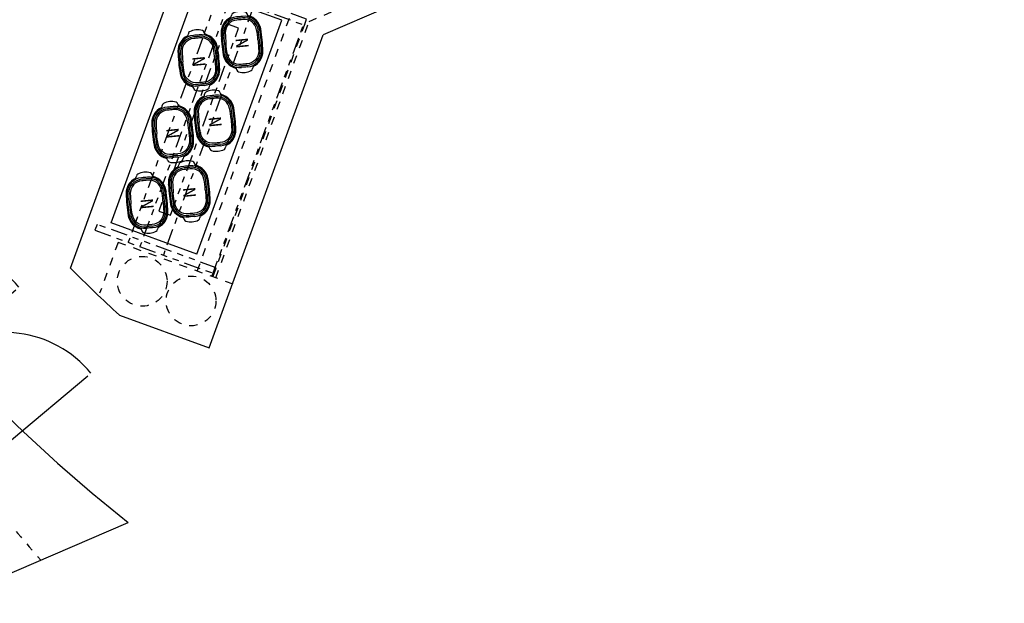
# Model space of a CAD drawing. Header units: inches. Extents: x -119 to 3951, y 0 to 4293.
# Tile 45 of 68: x 1029 to 1267, y 3124 to 3265. Entities that reach past the tile are written whole.
import ezdxf

# ---------------------------------------------------------------- set-up
doc = ezdxf.new("R2010")
doc.units = ezdxf.units.IN
doc.header["$LTSCALE"] = 48
doc.header["$MEASUREMENT"] = 0
for name, pattern in [('A1-DASH', [0.2383, 0.0833, -0.031, 0.031, -0.031, 0.031, -0.031]), ('DASHED', [0.75, 0.5, -0.25]), ('S-DASH', [0.082, 0.041, -0.041])]:
    doc.linetypes.add(name, pattern=pattern)
for name, color, linetype in [('FS-BKD', 8, 'CONTINUOUS'), ('FS-CLRNC', 1, 'DASHED'), ('FS-DSH01', 1, 'S-DASH'), ('FS-DSHA1', 4, 'A1-DASH'), ('FS-EQCTR', 4, 'CONTINUOUS'), ('FS-EQPMT', 2, 'CONTINUOUS')]:
    doc.layers.add(name, color=color, linetype=linetype)
doc.styles.add('PANS', font='MONOSIMP.SHX', dxfattribs={"height": 3})

# ---------------------------------------------------------------- blocks, each defined once
blk = doc.blocks.new('pan-np')
at = {"layer": 'FS-BKD'}
for points in [[(-0.01, 8.5, 0.022178), (-5.25, 8.33, 0.400242), (-11.48, 1.41, -0.01442), (-11.48, -1.41, 0.400242), (-5.25, -8.33, 0.022178), (-0.01, -8.5, 0.022178)], [(-0.02, 7.75, 0.022178), (-5.19, 7.58, 0.400242), (-10.73, 1.43, -0.01442), (-10.73, -1.43, 0.400242), (-5.19, -7.58, 0.022178), (-0.02, -7.75, 0.022178)], [(0.02, 7.75, -0.022178), (5.19, 7.58, -0.400242), (10.73, 1.43, 0.01442), (10.73, -1.43, -0.400242), (5.19, -7.58, -0.022178), (0.02, -7.75, -0.022178)]]:
    blk.add_lwpolyline(points, format="xyb", dxfattribs=at)
for centre, radius, start, end in [((0.72, -50.53), 59.04, 85.6012, 90.6831), ((4.73, 1.6), 6.75, 358.3477, 85.6012), ((60.21, 0), 48.75, 178.3477, 181.6523), ((4.73, -1.6), 6.75, 274.3988, 1.6523), ((0.72, 50.53), 59.04, 269.3169, 274.3988)]:
    blk.add_arc(centre, radius, start, end, dxfattribs=at)
at = {"layer": 'FS-EQPMT'}
for p, q in [((-13.23, 3.75), (-13.16, 3.75)), ((13.23, 3.75), (13.16, 3.75)), ((-13.16, -3.75), (-13.23, -3.75)), ((13.16, -3.75), (13.23, -3.75))]:
    blk.add_line(p, q, dxfattribs=at)
blk.add_lwpolyline([(-0.01, 9.25, 0.022178), (-5.3, 9.08, 0.400242), (-12.23, 1.38, -0.01442), (-12.23, -1.38, 0.400242), (-5.3, -9.08, 0.022178), (-0.01, -9.25, 0.022178)], format="xyb", dxfattribs=at)
for centre, radius, start, end in [((-4.73, 1.6), 8, 94.3988, 159.5145), ((-0.72, -50.53), 60.29, 89.3169, 94.3988), ((0.72, -50.53), 60.29, 85.6012, 90.6831), ((4.73, 1.6), 8, 20.4855, 85.6012), ((0.72, -50.53), 59.79, 85.6012, 90.6831), ((4.73, 1.6), 7.5, 358.3477, 85.6012), ((-6.21, 0), 8.54, 158.6145, 201.3855), ((-13.23, 2.75), 1, 90, 158.6145), ((-13.16, 4.75), 1, 270, 339.5145), ((60.21, 0), 48, 178.3477, 181.6523), ((13.16, 4.75), 1, 200.4855, 270), ((13.23, 2.75), 1, 21.3855, 90), ((6.21, 0), 8.54, 338.6145, 21.3855), ((-13.23, -2.75), 1, 201.3855, 270), ((-13.16, -4.75), 1, 20.4855, 90), ((-4.73, -1.6), 8, 200.4855, 265.6012), ((4.73, -1.6), 7.5, 274.3988, 1.6523), ((4.73, -1.6), 8, 274.3988, 339.5145), ((13.16, -4.75), 1, 90, 159.5145), ((13.23, -2.75), 1, 270, 338.6145), ((0.72, 50.53), 59.79, 269.3169, 274.3988), ((-0.72, 50.53), 60.29, 265.6012, 270.6831), ((0.72, 50.53), 60.29, 269.3169, 274.3988)]:
    blk.add_arc(centre, radius, start, end, dxfattribs=at)
at = {"layer": 'FS-EQPMT', "style": 'PANS'}
blk.add_text('N', height=6, dxfattribs=at).set_placement((-2, -3))
blk = doc.blocks.new('D7F1816P')
at = {"layer": 'FS-CLRNC'}
for p, q in [((0, -31.5), (0, -56.48)), ((27, -31.5), (27, -56.48)), ((81, -31.5), (81, -56.48))]:
    blk.add_line(p, q, dxfattribs=at)
for centre, start, end in [((0.29, -29.71), 269.3891, 356.1715), ((27.29, -29.71), 269.3891, 356.1715), ((80.71, -29.71), 183.8285, 270.6109)]:
    blk.add_arc(centre, 26.77, start, end, dxfattribs=at)
at = {"layer": 'FS-DSH01'}
for p, q in [((0, 0), (87, 0)), ((0, -31.5), (0, 0)), ((87, 0), (87, -31.5)), ((87, -31.5), (0, -31.5))]:
    blk.add_line(p, q, dxfattribs=at)
at = {"layer": 'FS-DSH01', "linetype": 'DASHED'}
blk.add_line((81, 0), (81, -31.5), dxfattribs=at)

msp = doc.modelspace()

# ---------------------------------------------------------------- linework, layer by layer
at = {"layer": 'FS-DSH01'}
for p, q in [((1099.23, 3264.15), (1260.9, 3333.87)), ((1072.28, 3203.98), (1095.47, 3267.7)), ((1076.04, 3202.62), (1098.63, 3264.71)), ((1076.74, 3202.36), (1099.23, 3264.15))]:
    msp.add_line(p, q, dxfattribs=at)
msp.add_lwpolyline([(1080.92, 3200.84), (1053.2, 3210.93), (1048.75, 3198.71)], dxfattribs=at)
for centre in [(1059, 3201.55), (1070.78, 3196.82)]:
    msp.add_circle(centre, 6, dxfattribs=at)
msp.add_arc((1341.03, 3404), 408.19, 218.9614, 221.3441, dxfattribs=at)
at = {"layer": 'FS-DSHA1'}
for p, q in [((1077.41, 3270.84), (1055.65, 3210.94)), ((1080.23, 3269.82), (1058.47, 3209.91)), ((1085.87, 3267.77), (1064.11, 3207.86)), ((1075.8, 3202.7), (1097.89, 3263.38))]:
    msp.add_line(p, q, dxfattribs=at)
for points in [[(1098.63, 3264.71), (1069.93, 3275.15), (1069.42, 3273.74), (1098.12, 3263.3)], [(1082.24, 3262.55), (1079.42, 3263.57), (1063, 3218.47), (1065.82, 3217.45)], [(1076.84, 3204.82), (1048.13, 3215.27), (1047.62, 3213.86), (1076.33, 3203.41)]]:
    msp.add_lwpolyline(points, close=True, dxfattribs=at)
msp.add_point((1084.31, 3210.72), dxfattribs=at)
at = {"layer": 'FS-EQCTR'}
for p, q in [((1266.8, 3331.79), (1102.6, 3260.97)), ((1041.69, 3204.75), (1072.16, 3288.45)), ((1075.14, 3185.53), (1102.6, 3260.97)), ((1053.51, 3193.41), (1075.14, 3185.53)), ((1010.41, 3123.94), (1055.6, 3143.43))]:
    msp.add_line(p, q, dxfattribs=at)
for centre, radius, start, end in [((1298.39, 3448.87), 390.19, 179.972, 231.52), ((1292.83, 3454.5), 354.19, 224.8417, 227.4908)]:
    msp.add_arc(centre, radius, start, end, dxfattribs=at)
at = {"layer": 'FS-EQPMT'}
for p, q in [((1051.5, 3215.64), (1072.02, 3272.02)), ((1092.7, 3264.5), (1072.02, 3272.02)), ((1072.17, 3208.11), (1092.7, 3264.5)), ((1072.17, 3208.11), (1051.5, 3215.64))]:
    msp.add_line(p, q, dxfattribs=at)

# ---------------------------------------------------------------- block references
at = {"layer": 'FS-DSHA1', "rotation": 129.9472269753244}
msp.add_blockref('D7F1816P', (1003.35, 3143.13), dxfattribs=at)
at = {"layer": 'FS-EQPMT', "xscale": 0.4999999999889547, "zscale": 0.5, "rotation": 275.6516871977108}
for p, yscale in [((1083.06, 3259.24), 0.4999999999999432), ((1072.65, 3254.79), 0.499999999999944), ((1076.56, 3240.24), 0.499999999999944), ((1066.36, 3237.51), 0.499999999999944), ((1070.36, 3223.22), 0.499999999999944), ((1060.16, 3220.49), 0.499999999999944)]:
    msp.add_blockref('pan-np', p, dxfattribs=dict(at, yscale=yscale))

doc.saveas('drawing.dxf')
